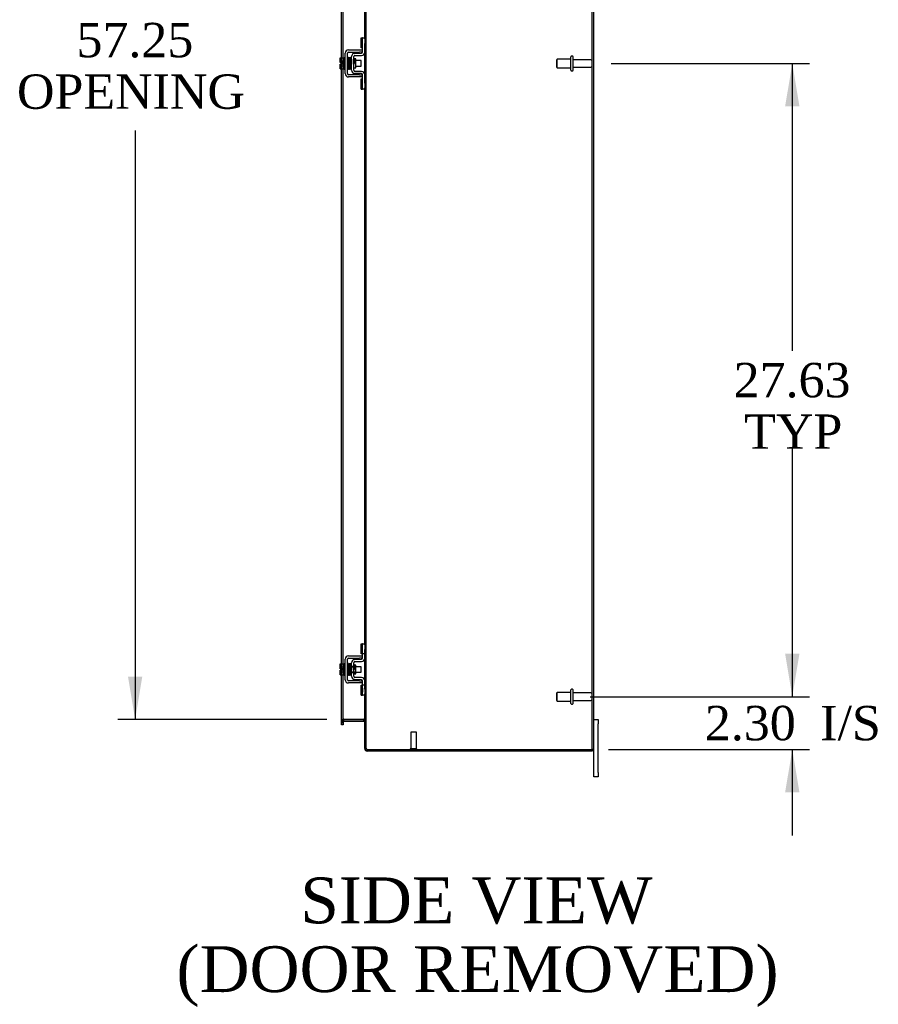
# Model space of a CAD drawing. Header units: inches. Extents: x 29 to 295, y 10 to 196.
# Tile 5 of 9: x 165 to 203, y 54 to 97. Entities that reach past the tile are written whole.
import ezdxf
from ezdxf.enums import TextEntityAlignment as Align

# ---------------------------------------------------------------- set-up
doc = ezdxf.new("R2010")
doc.units = ezdxf.units.IN
doc.header["$MEASUREMENT"] = 0
for name, color, linetype in [('COM42667', 7, 'CONTINUOUS'), ('COM42780', 7, 'CONTINUOUS'), ('COM48457', 7, 'CONTINUOUS'), ('COM53235', 7, 'CONTINUOUS'), ('DEFAULT', 7, 'CONTINUOUS'), ('FET07710', 7, 'CONTINUOUS'), ('SCC19011', 7, 'CONTINUOUS'), ('SPR20265', 7, 'CONTINUOUS'), ('STD21878', 7, 'CONTINUOUS'), ('STD26094', 7, 'CONTINUOUS'), ('WAF25035', 7, 'CONTINUOUS')]:
    doc.layers.add(name, color=color, linetype=linetype)
doc.styles.add('SEACAD_TIMES_NEW_ROMAN', font='times.ttf')

# ---------------------------------------------------------------- blocks, each defined once
blk = doc.blocks.new('GDIMGGROUP5')
at = {"layer": 'DEFAULT', "linetype": 'Continuous'}
for points in [[(199.384, 68.914), (198.759, 68.914), (199.072, 67.039)], [(199.384, 62.864), (199.072, 64.739), (198.759, 62.864)]]:
    blk.add_hatch(color=136, dxfattribs=at).paths.add_polyline_path(points)
at = {"layer": 'DEFAULT', "color": 136, "linetype": 'Continuous'}
for p, q in [((199.072, 70.789), (199.072, 67.039)), ((190.261, 67.039), (199.822, 67.039)), ((191.062, 64.739), (199.822, 64.739)), ((199.072, 64.739), (199.072, 60.989))]:
    blk.add_line(p, q, dxfattribs=at)
at = {"layer": 'DEFAULT', "color": 136, "linetype": 'Continuous', "style": 'SEACAD_TIMES_NEW_ROMAN'}
for s, p in [('2.30', (195.259, 66.639)), ('I/S', (200.29, 66.639))]:
    blk.add_text(s, height=1.5, dxfattribs=at).set_placement(p, align=Align.TOP_LEFT)
blk = doc.blocks.new('GDIMGGROUP6')
at = {"layer": 'DEFAULT', "linetype": 'Continuous'}
for points in [[(199.384, 92.792), (199.072, 94.667), (198.759, 92.792)], [(199.384, 68.914), (198.759, 68.914), (199.072, 67.039)]]:
    blk.add_hatch(color=136, dxfattribs=at).paths.add_polyline_path(points)
at = {"layer": 'DEFAULT', "color": 136, "linetype": 'Continuous'}
for p, q in [((191.17, 94.667), (199.822, 94.667)), ((199.072, 94.667), (199.072, 82.128)), ((199.072, 77.853), (199.072, 67.039)), ((190.261, 67.039), (199.822, 67.039))]:
    blk.add_line(p, q, dxfattribs=at)
at = {"layer": 'DEFAULT', "color": 136, "linetype": 'Continuous', "style": 'SEACAD_TIMES_NEW_ROMAN'}
for s, p in [('27.63', (196.513, 81.603)), ('TYP', (196.975, 79.353))]:
    blk.add_text(s, height=1.5, dxfattribs=at).set_placement(p, align=Align.TOP_LEFT)
blk = doc.blocks.new('GDIMGGROUP20')
at = {"layer": 'DEFAULT', "linetype": 'Continuous'}
for points in [[(170.096, 121.417), (170.721, 121.417), (170.408, 123.292)], [(170.096, 67.917), (170.408, 66.042), (170.721, 67.917)]]:
    blk.add_hatch(color=136, dxfattribs=at).paths.add_polyline_path(points)
at = {"layer": 'DEFAULT', "color": 136, "linetype": 'Continuous'}
for p, q in [((178.765, 123.292), (169.658, 123.292)), ((170.408, 123.292), (170.408, 96.963)), ((170.408, 91.738), (170.408, 66.042)), ((178.765, 66.042), (169.658, 66.042))]:
    blk.add_line(p, q, dxfattribs=at)
at = {"layer": 'DEFAULT', "color": 136, "linetype": 'Continuous', "style": 'SEACAD_TIMES_NEW_ROMAN'}
for s, p in [('57.25', (167.849, 96.438)), ('OPENING ', (165.254, 94.188))]:
    blk.add_text(s, height=1.5, dxfattribs=at).set_placement(p, align=Align.TOP_LEFT)

msp = doc.modelspace()

# ---------------------------------------------------------------- linework, layer by layer
at = {"layer": 'COM42667', "color": 7}
for p, q in [((179.574, 94.221), (179.574, 95.113)), ((179.669, 94.221), (179.669, 95.113)), ((179.717, 95.256), (180.2, 95.256)), ((179.717, 95.161), (180.2, 95.161)), ((180.2, 95.256), (180.325, 95.256)), ((180.325, 95.161), (180.2, 95.161)), ((180.2, 94.173), (179.717, 94.173)), ((180.2, 94.078), (179.717, 94.078)), ((180.2, 94.173), (180.325, 94.173)), ((180.325, 94.078), (180.2, 94.078)), ((179.717, 68.816), (180.2, 68.816)), ((180.2, 68.816), (180.325, 68.816)), ((179.574, 67.781), (179.574, 68.673)), ((179.669, 67.781), (179.669, 68.673)), ((179.717, 68.721), (180.2, 68.721)), ((180.325, 68.721), (180.2, 68.721)), ((180.2, 67.733), (179.717, 67.733)), ((180.2, 67.638), (179.717, 67.638)), ((180.2, 67.733), (180.325, 67.733)), ((180.325, 67.638), (180.2, 67.638))]:
    msp.add_line(p, q, dxfattribs=at)
for centre, radius, start, end in [((179.717, 95.113), 0.143, 90, 180), ((179.717, 95.113), 0.048, 90, 180), ((179.717, 94.221), 0.143, 180, 270), ((179.717, 94.221), 0.048, 180, 270), ((179.717, 68.673), 0.143, 90, 180), ((179.717, 68.673), 0.048, 90, 180), ((179.717, 67.781), 0.143, 180, 270), ((179.717, 67.781), 0.048, 180, 270)]:
    msp.add_arc(centre, radius, start, end, dxfattribs=at)
at = {"layer": 'COM42780', "color": 7}
for p, q in [((180.26, 95.345), (180.26, 95.782)), ((180.26, 95.782), (180.311, 95.782)), ((180.325, 95.782), (180.311, 95.782)), ((180.325, 95.532), (180.325, 95.782)), ((180.325, 95.782), (180.42, 95.782)), ((180.325, 95.16), (180.325, 95.532)), ((180.42, 95.736), (180.42, 95.532)), ((180.42, 95.16), (180.42, 95.532)), ((179.848, 94.37), (179.848, 94.964)), ((179.943, 94.37), (179.943, 94.964)), ((179.988, 95.107), (180.278, 95.112)), ((179.99, 95.012), (180.279, 95.017)), ((180.311, 95.345), (180.26, 95.345)), ((180.311, 95.345), (180.325, 95.345)), ((180.038, 94.862), (179.971, 94.862)), ((180.038, 94.472), (180.038, 94.862)), ((179.943, 94.472), (180.038, 94.472)), ((180.278, 94.222), (179.988, 94.227)), ((180.279, 94.317), (179.99, 94.322)), ((180.325, 93.801), (180.325, 94.174)), ((180.42, 93.801), (180.42, 94.174)), ((180.26, 93.551), (180.26, 93.988)), ((180.26, 93.988), (180.311, 93.988)), ((180.325, 93.988), (180.311, 93.988)), ((180.325, 93.551), (180.325, 93.801)), ((180.42, 93.801), (180.42, 93.598)), ((180.26, 93.551), (180.311, 93.551)), ((180.311, 93.551), (180.325, 93.551)), ((180.42, 93.551), (180.325, 93.551)), ((180.26, 68.905), (180.26, 69.342)), ((180.26, 69.342), (180.311, 69.342)), ((180.325, 69.342), (180.311, 69.342)), ((180.325, 69.092), (180.325, 69.342)), ((180.325, 69.342), (180.42, 69.342)), ((180.328, 68.905), (180.328, 69.342)), ((180.42, 69.296), (180.42, 69.092)), ((180.311, 68.905), (180.26, 68.905)), ((180.311, 68.905), (180.325, 68.905)), ((180.325, 68.72), (180.325, 69.092)), ((180.42, 68.905), (180.325, 68.905)), ((180.42, 68.72), (180.42, 69.092)), ((179.848, 67.93), (179.848, 68.524)), ((179.848, 68.352), (180.038, 68.352)), ((180.038, 68.333), (179.848, 68.333)), ((179.943, 67.93), (179.943, 68.524)), ((179.971, 68.422), (179.943, 68.422)), ((180.038, 68.422), (179.971, 68.422)), ((179.988, 68.667), (180.278, 68.672)), ((179.99, 68.572), (180.279, 68.577)), ((180.038, 68.032), (180.038, 68.422)), ((179.848, 68.12), (180.038, 68.12)), ((179.848, 68.102), (180.038, 68.102)), ((179.943, 68.032), (180.038, 68.032)), ((180.279, 67.877), (179.99, 67.882)), ((180.278, 67.782), (179.988, 67.787)), ((180.26, 67.111), (180.26, 67.548)), ((180.26, 67.548), (180.311, 67.548)), ((180.325, 67.548), (180.311, 67.548)), ((180.325, 67.361), (180.325, 67.734)), ((180.42, 67.548), (180.325, 67.548)), ((180.328, 67.111), (180.328, 67.548)), ((180.42, 67.361), (180.42, 67.734)), ((180.26, 67.111), (180.311, 67.111)), ((180.311, 67.111), (180.325, 67.111)), ((180.326, 67.417), (180.325, 67.417)), ((180.326, 67.386), (180.325, 67.386)), ((180.325, 67.111), (180.325, 67.361)), ((180.326, 67.307), (180.325, 67.307)), ((180.326, 67.302), (180.325, 67.302)), ((180.326, 67.277), (180.325, 67.277)), ((180.326, 67.243), (180.325, 67.243)), ((180.42, 67.111), (180.325, 67.111)), ((180.326, 67.417), (180.326, 67.302)), ((180.326, 67.302), (180.326, 67.277)), ((180.326, 67.277), (180.326, 67.243)), ((180.42, 67.361), (180.42, 67.158))]:
    msp.add_line(p, q, dxfattribs=at)
for centre, radius, start, end in [((179.991, 94.964), 0.143, 91, 180), ((179.991, 94.964), 0.048, 91, 180), ((180.277, 95.16), 0.048, 271, 0), ((180.277, 95.16), 0.143, 271, 0), ((179.991, 94.37), 0.143, 180, 269), ((179.991, 94.37), 0.048, 180, 269), ((180.277, 94.174), 0.048, 0, 89), ((180.277, 94.174), 0.143, 0, 89), ((179.991, 68.524), 0.143, 91, 180), ((179.991, 68.524), 0.048, 91, 180), ((180.277, 68.72), 0.048, 271, 0), ((180.277, 68.72), 0.143, 271, 0), ((179.991, 67.93), 0.143, 180, 269), ((179.991, 67.93), 0.048, 180, 269), ((180.277, 67.734), 0.143, 0, 89), ((180.277, 67.734), 0.048, 0, 89)]:
    msp.add_arc(centre, radius, start, end, dxfattribs=at)
at = {"layer": 'COM48457', "color": 7}
for p, q in [((190.348, 64.739), (190.348, 124.595)), ((190.42, 64.739), (190.42, 124.595)), ((180.492, 64.794), (180.492, 124.54)), ((180.42, 95.736), (180.42, 120.038)), ((179.407, 94.908), (179.407, 104.41)), ((179.479, 94.908), (179.479, 104.394)), ((180.42, 94.174), (180.42, 95.16)), ((179.407, 94.701), (179.407, 94.908)), ((179.407, 94.633), (179.407, 94.701)), ((179.407, 94.426), (179.407, 94.633)), ((179.479, 94.426), (179.479, 94.908)), ((179.407, 68.468), (179.407, 94.426)), ((179.479, 68.468), (179.479, 94.426)), ((180.42, 69.296), (180.42, 93.598)), ((179.407, 68.261), (179.407, 68.468)), ((179.479, 67.986), (179.479, 68.468)), ((180.42, 67.734), (180.42, 68.72)), ((179.407, 68.193), (179.407, 68.261)), ((179.407, 67.986), (179.407, 68.193)), ((179.407, 65.951), (179.407, 67.986)), ((179.479, 65.951), (179.479, 67.986)), ((180.42, 64.794), (180.42, 67.158)), ((179.407, 65.953), (179.479, 65.953)), ((179.407, 65.901), (179.407, 65.951)), ((179.407, 65.901), (179.479, 65.901)), ((179.479, 65.951), (179.479, 65.901)), ((179.515, 66.061), (180.384, 66.061)), ((180.492, 65.953), (180.42, 65.953)), ((180.492, 64.794), (180.42, 64.794)), ((180.528, 64.739), (190.312, 64.739)), ((190.42, 64.739), (190.312, 64.739))]:
    msp.add_line(p, q, dxfattribs=at)
for centre, start, end in [((179.515, 65.953), 89.995, 180.005), ((180.384, 65.953), 359.9896, 90.0104)]:
    msp.add_arc(centre, 0.108, start, end, dxfattribs=at)
for points, knots in [([(179.515, 66.061), (179.513, 66.061), (179.512, 66.061), (179.51, 66.06), (179.508, 66.059), (179.505, 66.057), (179.503, 66.055), (179.498, 66.049), (179.496, 66.045), (179.49, 66.031), (179.487, 66.022), (179.483, 66.002), (179.481, 65.992), (179.479, 65.973), (179.479, 65.963), (179.479, 65.953)], [0, 0, 0, 0, 0.03125, 0.03125, 0.0625, 0.0625, 0.125, 0.125, 0.25, 0.25, 0.5, 0.5, 0.75, 0.75, 1, 1, 1, 1]), ([(180.42, 65.953), (180.42, 65.963), (180.419, 65.973), (180.417, 65.992), (180.416, 66.002), (180.412, 66.022), (180.409, 66.031), (180.403, 66.045), (180.4, 66.049), (180.395, 66.055), (180.394, 66.057), (180.39, 66.059), (180.389, 66.06), (180.386, 66.06), (180.385, 66.061), (180.384, 66.061)], [0, 0, 0, 0, 0.25, 0.25, 0.5, 0.5, 0.75, 0.75, 0.875, 0.875, 0.9375, 0.9375, 0.96875, 0.96875, 1, 1, 1, 1]), ([(180.528, 64.739), (180.521, 64.741), (180.514, 64.743), (180.5, 64.748), (180.493, 64.75), (180.48, 64.755), (180.474, 64.757), (180.462, 64.762), (180.456, 64.764), (180.446, 64.769), (180.442, 64.771), (180.434, 64.775), (180.431, 64.778), (180.423, 64.785), (180.42, 64.789), (180.42, 64.794)], [0, 0, 0, 0, 0.125, 0.125, 0.25, 0.25, 0.375, 0.375, 0.5, 0.5, 0.625, 0.625, 0.75, 0.75, 1, 1, 1, 1]), ([(180.528, 64.739), (180.523, 64.743), (180.518, 64.748), (180.51, 64.757), (180.506, 64.762), (180.499, 64.771), (180.496, 64.775), (180.493, 64.785), (180.492, 64.789), (180.492, 64.794)], [0, 0, 0, 0, 0.25, 0.25, 0.5, 0.5, 0.75, 0.75, 1, 1, 1, 1])]:
    msp.add_open_spline(points, degree=3, knots=knots, dxfattribs=at)
at = {"layer": 'COM53235', "color": 7}
for p, q in [((179.407, 65.934), (179.479, 65.934)), ((179.407, 65.897), (179.407, 65.901)), ((179.407, 65.812), (179.407, 65.897)), ((179.479, 65.812), (179.407, 65.812)), ((179.479, 65.897), (179.479, 65.901)), ((179.479, 65.897), (179.479, 65.812)), ((179.515, 65.97), (179.515, 66.042)), ((179.515, 66.042), (180.384, 66.042)), ((179.515, 65.97), (180.384, 65.97)), ((180.384, 65.97), (180.384, 66.042)), ((180.492, 65.934), (180.42, 65.934)), ((180.42, 64.775), (180.42, 64.794)), ((180.435, 64.775), (180.42, 64.775)), ((180.492, 64.775), (180.435, 64.775)), ((180.492, 64.775), (180.492, 64.794)), ((180.528, 64.667), (180.528, 64.739)), ((190.348, 64.667), (180.528, 64.667)), ((190.348, 64.739), (190.348, 64.667))]:
    msp.add_line(p, q, dxfattribs=at)
for centre, radius, start, end in [((179.515, 65.934), 0.108, 101.0287, 180), ((179.515, 65.934), 0.036, 90, 180), ((179.515, 65.934), 0.108, 90, 101.0287), ((180.384, 65.934), 0.108, 79.5052, 90), ((180.384, 65.934), 0.036, 0, 90), ((180.384, 65.934), 0.108, 0, 79.5052), ((180.528, 64.775), 0.108, 180, 270), ((180.528, 64.775), 0.036, 180, 237.1291), ((180.528, 64.775), 0.036, 237.1291, 270)]:
    msp.add_arc(centre, radius, start, end, dxfattribs=at)
at = {"layer": 'FET07710', "color": 7}
for p, q in [((190.42, 66.042), (190.607, 66.042)), ((190.607, 66.042), (190.607, 65.854)), ((190.607, 63.729), (190.607, 65.854)), ((190.42, 63.729), (190.42, 64.739)), ((190.42, 63.542), (190.42, 63.729)), ((190.607, 63.729), (190.607, 63.542)), ((190.607, 63.542), (190.42, 63.542))]:
    msp.add_line(p, q, dxfattribs=at)
at = {"layer": 'SCC19011', "color": 7}
for p, q in [((179.348, 94.908), (179.529, 94.908)), ((179.348, 94.776), (179.348, 94.908)), ((179.348, 94.776), (179.529, 94.776)), ((179.348, 94.701), (179.348, 94.776)), ((179.443, 94.701), (179.348, 94.701)), ((179.348, 94.558), (179.348, 94.633)), ((179.443, 94.633), (179.348, 94.633)), ((179.348, 94.558), (179.529, 94.558)), ((179.348, 94.426), (179.348, 94.558)), ((179.443, 94.633), (179.443, 94.701)), ((179.693, 94.789), (179.669, 94.789)), ((179.669, 94.545), (179.701, 94.545)), ((179.742, 94.789), (179.728, 94.789)), ((179.736, 94.545), (179.751, 94.545)), ((179.792, 94.789), (179.777, 94.789)), ((179.786, 94.545), (179.801, 94.545)), ((179.842, 94.789), (179.827, 94.789)), ((179.836, 94.545), (179.848, 94.545)), ((180.261, 94.789), (180.038, 94.789)), ((180.038, 94.545), (180.261, 94.545)), ((180.261, 94.545), (180.261, 94.789)), ((179.348, 94.426), (179.529, 94.426)), ((179.348, 68.468), (179.529, 68.468)), ((179.348, 68.336), (179.348, 68.468)), ((179.348, 68.336), (179.529, 68.336)), ((179.348, 68.261), (179.348, 68.336)), ((179.693, 68.349), (179.669, 68.349)), ((179.742, 68.349), (179.728, 68.349)), ((179.792, 68.349), (179.777, 68.349)), ((179.842, 68.349), (179.827, 68.349)), ((180.261, 68.349), (180.038, 68.349)), ((180.261, 68.105), (180.261, 68.349)), ((179.443, 68.261), (179.348, 68.261)), ((179.348, 68.118), (179.348, 68.193)), ((179.443, 68.193), (179.348, 68.193)), ((179.348, 68.118), (179.529, 68.118)), ((179.348, 67.986), (179.348, 68.118)), ((179.348, 67.986), (179.529, 67.986)), ((179.443, 68.193), (179.443, 68.261)), ((179.669, 68.105), (179.701, 68.105)), ((179.736, 68.105), (179.751, 68.105)), ((179.786, 68.105), (179.801, 68.105)), ((179.836, 68.105), (179.848, 68.105)), ((180.038, 68.105), (180.261, 68.105))]:
    msp.add_line(p, q, dxfattribs=at)
at = {"layer": 'SPR20265', "color": 7}
for p, q in [((179.947, 94.667), (179.982, 94.667)), ((179.947, 68.227), (179.982, 68.227))]:
    msp.add_line(p, q, dxfattribs=at)
for centre, radius, start, end in [((184.65, 94.488), 4.985, 175.1825, 176.5376), ((184.62, 94.489), 4.919, 179.5796, 179.9446), ((179.802, 94.891), 0.0181, 0.2962, 180.6354), ((184.65, 68.048), 4.985, 175.1825, 176.5376), ((179.802, 68.451), 0.0181, 0.2962, 180.6354), ((184.62, 68.049), 4.919, 179.5796, 179.9446)]:
    msp.add_arc(centre, radius, start, end, dxfattribs=at)
for centre, start_param, end_param in [((179.683, 94.494), 0, 2.474646), ((179.683, 94.494), 3.808539, 6.283185), ((179.683, 68.054), 0, 2.474646), ((179.683, 68.054), 3.808539, 6.283185)]:
    msp.add_ellipse(centre, major_axis=(0.0175, 0), ratio=0.707107, start_param=start_param, end_param=end_param, dxfattribs=at)
for points, knots in [([(179.719, 94.907), (179.719, 94.908), (179.719, 94.91), (179.718, 94.913), (179.717, 94.915), (179.716, 94.918), (179.713, 94.92), (179.711, 94.922), (179.708, 94.924), (179.703, 94.925), (179.697, 94.924), (179.69, 94.92), (179.684, 94.912), (179.683, 94.906), (179.683, 94.903)], [0, 0, 0, 0, 0.03948, 0.078027, 0.11705, 0.157795, 0.20119, 0.247813, 0.297965, 0.351797, 0.472995, 0.624898, 0.803476, 1, 1, 1, 1]), ([(179.685, 94.904), (179.685, 94.904), (179.686, 94.903), (179.688, 94.884), (179.69, 94.849), (179.692, 94.808), (179.693, 94.767), (179.695, 94.728), (179.696, 94.696), (179.697, 94.668), (179.698, 94.642), (179.699, 94.613), (179.7, 94.577), (179.701, 94.538), (179.703, 94.497), (179.705, 94.46), (179.707, 94.433), (179.709, 94.43), (179.709, 94.428)], [0.0402294, 0.0402294, 0.0402294, 0.0402294, 0.0962651, 0.1836152, 0.2619538, 0.3312786, 0.3915016, 0.442594, 0.4845239, 0.5172899, 0.5463931, 0.5841023, 0.6308517, 0.6866387, 0.7514677, 0.8253147, 0.9081399, 0.9951321, 0.9951321, 0.9951321, 0.9951321]), ([(179.744, 94.432), (179.743, 94.433), (179.742, 94.436), (179.74, 94.462), (179.738, 94.498), (179.736, 94.538), (179.735, 94.577), (179.734, 94.613), (179.733, 94.642), (179.732, 94.668), (179.731, 94.696), (179.73, 94.729), (179.728, 94.767), (179.727, 94.809), (179.725, 94.851), (179.723, 94.887), (179.721, 94.908), (179.719, 94.91), (179.719, 94.91)], [0.007956, 0.007956, 0.007956, 0.007956, 0.0902869, 0.171964, 0.2449933, 0.3092617, 0.364675, 0.4111808, 0.4487353, 0.4777397, 0.5104186, 0.5522907, 0.6034131, 0.6638342, 0.7336337, 0.8128446, 0.9016052, 0.9648764, 0.9648764, 0.9648764, 0.9648764]), ([(179.734, 94.903), (179.733, 94.9), (179.731, 94.887), (179.729, 94.854), (179.728, 94.824), (179.727, 94.808), (179.727, 94.806)], [0.0981827, 0.0981827, 0.0981827, 0.0981827, 0.1867929, 0.2658332, 0.3354212, 0.34433, 0.34433, 0.34433, 0.34433]), ([(179.771, 94.892), (179.771, 94.897), (179.77, 94.904), (179.763, 94.913), (179.757, 94.916), (179.753, 94.917), (179.749, 94.916), (179.745, 94.915), (179.742, 94.914), (179.739, 94.911), (179.737, 94.907), (179.735, 94.903), (179.735, 94.9), (179.735, 94.899)], [0, 0, 0, 0, 0.337377, 0.476585, 0.593946, 0.643993, 0.690857, 0.738213, 0.787078, 0.837877, 0.890521, 0.944659, 1, 1, 1, 1]), ([(179.736, 94.894), (179.737, 94.887), (179.738, 94.873), (179.741, 94.824), (179.744, 94.759), (179.746, 94.681), (179.749, 94.599), (179.752, 94.525), (179.755, 94.465), (179.757, 94.449), (179.758, 94.44)], [0, 0, 0, 0, 0.114486, 0.231947, 0.352472, 0.475982, 0.602512, 0.732024, 0.864532, 1, 1, 1, 1]), ([(179.744, 94.428), (179.745, 94.431), (179.747, 94.437), (179.749, 94.468), (179.751, 94.501), (179.752, 94.522), (179.752, 94.529)], [0, 0, 0, 0, 0.0928591, 0.1764944, 0.2509703, 0.283562, 0.283562, 0.283562, 0.283562]), ([(179.793, 94.442), (179.792, 94.449), (179.79, 94.461), (179.788, 94.508), (179.785, 94.572), (179.782, 94.65), (179.78, 94.732), (179.777, 94.807), (179.774, 94.869), (179.772, 94.887), (179.771, 94.896)], [0, 0, 0, 0, 0.112935, 0.229308, 0.349042, 0.472285, 0.598918, 0.729117, 0.862747, 1, 1, 1, 1]), ([(179.784, 94.894), (179.783, 94.892), (179.782, 94.887), (179.78, 94.859), (179.778, 94.828), (179.777, 94.808), (179.777, 94.802)], [0, 0, 0, 0, 0.0920689, 0.1750905, 0.2491163, 0.2787764, 0.2787764, 0.2787764, 0.2787764]), ([(179.784, 94.89), (179.785, 94.889), (179.787, 94.885), (179.789, 94.859), (179.791, 94.824), (179.793, 94.777), (179.795, 94.722), (179.797, 94.662), (179.799, 94.6), (179.801, 94.542), (179.804, 94.494), (179.806, 94.462), (179.808, 94.443), (179.809, 94.442), (179.81, 94.442)], [0.0030153, 0.0030153, 0.0030153, 0.0030153, 0.0911168, 0.1734244, 0.2469059, 0.3115047, 0.4137106, 0.4808253, 0.5545336, 0.6652124, 0.7347799, 0.8137322, 0.9021481, 0.9589659, 0.9589659, 0.9589659, 0.9589659]), ([(179.795, 94.436), (179.796, 94.439), (179.797, 94.452), (179.8, 94.485), (179.801, 94.515), (179.802, 94.532), (179.802, 94.534)], [0.0989373, 0.0989373, 0.0989373, 0.0989373, 0.1880575, 0.2674974, 0.3374282, 0.3488368, 0.3488368, 0.3488368, 0.3488368]), ([(179.844, 94.45), (179.843, 94.45), (179.842, 94.451), (179.841, 94.466), (179.839, 94.497), (179.836, 94.544), (179.834, 94.601), (179.832, 94.662), (179.83, 94.723), (179.828, 94.778), (179.826, 94.826), (179.824, 94.861), (179.821, 94.888), (179.82, 94.892), (179.819, 94.894)], [0.04806, 0.04806, 0.04806, 0.04806, 0.0950174, 0.1815834, 0.2594443, 0.3284541, 0.4389593, 0.5129458, 0.5804713, 0.6835524, 0.7488804, 0.8233727, 0.9070568, 1, 1, 1, 1]), ([(179.848, 94.901), (179.846, 94.901), (179.842, 94.899), (179.833, 94.891), (179.833, 94.88), (179.829, 94.851), (179.828, 94.821), (179.827, 94.801), (179.827, 94.797)], [0.5123447, 0.5123447, 0.5123447, 0.5123447, 0.5177994, 0.525151, 0.5633792, 0.6073205, 0.6548363, 0.6646728, 0.6646728, 0.6646728, 0.6646728]), ([(179.838, 94.871), (179.838, 94.87), (179.837, 94.869), (179.838, 94.859), (179.84, 94.834), (179.842, 94.784), (179.845, 94.725), (179.847, 94.674), (179.847, 94.649), (179.848, 94.64)], [0.5349665, 0.5349665, 0.5349665, 0.5349665, 0.5439036, 0.5644155, 0.6082886, 0.6560238, 0.7153998, 0.7518561, 0.772357, 0.772357, 0.772357, 0.772357]), ([(179.969, 94.869), (179.969, 94.87), (179.969, 94.873), (179.968, 94.877), (179.965, 94.88), (179.962, 94.883), (179.959, 94.885), (179.954, 94.886), (179.948, 94.886), (179.944, 94.884), (179.943, 94.883)], [0, 0, 0, 0, 0.0589773, 0.1211115, 0.1849679, 0.2490189, 0.31194, 0.3728411, 0.4898099, 0.5959107, 0.5959107, 0.5959107, 0.5959107]), ([(179.943, 94.763), (179.943, 94.758), (179.944, 94.74), (179.945, 94.708), (179.946, 94.682), (179.947, 94.667)], [0.6947964, 0.6947964, 0.6947964, 0.6947964, 0.7496304, 0.874808, 1, 1, 1, 1]), ([(179.982, 94.667), (179.981, 94.682), (179.98, 94.708), (179.978, 94.748), (179.977, 94.785), (179.975, 94.817), (179.973, 94.842), (179.972, 94.861), (179.97, 94.87), (179.969, 94.871), (179.969, 94.871)], [0, 0, 0, 0, 0.1236932, 0.2477957, 0.3722334, 0.4970307, 0.6222178, 0.7477992, 0.8737106, 0.9604174, 0.9604174, 0.9604174, 0.9604174]), ([(179.709, 94.43), (179.709, 94.429), (179.709, 94.426), (179.711, 94.422), (179.713, 94.418), (179.717, 94.415), (179.723, 94.412), (179.73, 94.412), (179.737, 94.415), (179.742, 94.42), (179.744, 94.425), (179.745, 94.429), (179.745, 94.431)], [0, 0, 0, 0, 0.065589, 0.134096, 0.204, 0.273642, 0.405923, 0.527776, 0.652215, 0.775569, 0.89228, 1, 1, 1, 1]), ([(179.757, 94.444), (179.758, 94.439), (179.759, 94.432), (179.766, 94.424), (179.771, 94.421), (179.776, 94.421), (179.78, 94.421), (179.783, 94.422), (179.787, 94.424), (179.79, 94.427), (179.792, 94.43), (179.793, 94.434), (179.794, 94.437), (179.794, 94.438)], [0, 0, 0, 0, 0.324319, 0.462115, 0.581304, 0.633213, 0.682431, 0.732423, 0.783847, 0.836789, 0.89085, 0.94542, 1, 1, 1, 1]), ([(179.81, 94.446), (179.81, 94.445), (179.81, 94.443), (179.81, 94.441), (179.811, 94.438), (179.813, 94.435), (179.815, 94.433), (179.818, 94.431), (179.821, 94.429), (179.826, 94.428), (179.832, 94.429), (179.839, 94.433), (179.845, 94.441), (179.846, 94.448), (179.846, 94.451)], [0, 0, 0, 0, 0.039675, 0.078069, 0.116606, 0.156607, 0.199119, 0.244855, 0.294249, 0.347558, 0.468612, 0.621309, 0.801496, 1, 1, 1, 1]), ([(179.945, 94.459), (179.946, 94.463), (179.946, 94.467), (179.947, 94.471), (179.947, 94.472)], [0.54441451, 0.54441451, 0.54441451, 0.54441451, 0.56768827, 0.56919724, 0.56919724, 0.56919724, 0.56919724]), ([(179.719, 68.467), (179.719, 68.468), (179.719, 68.47), (179.718, 68.473), (179.717, 68.475), (179.716, 68.478), (179.713, 68.48), (179.711, 68.482), (179.708, 68.484), (179.703, 68.485), (179.697, 68.484), (179.69, 68.48), (179.684, 68.472), (179.683, 68.466), (179.683, 68.463)], [0, 0, 0, 0, 0.03948, 0.078027, 0.11705, 0.157795, 0.20119, 0.247813, 0.297965, 0.351797, 0.472995, 0.624898, 0.803476, 1, 1, 1, 1]), ([(179.685, 68.464), (179.685, 68.464), (179.686, 68.463), (179.688, 68.444), (179.69, 68.409), (179.692, 68.368), (179.693, 68.327), (179.695, 68.288), (179.696, 68.256), (179.697, 68.228), (179.698, 68.202), (179.699, 68.173), (179.7, 68.137), (179.701, 68.098), (179.703, 68.057), (179.705, 68.02), (179.707, 67.993), (179.709, 67.99), (179.709, 67.988)], [0.0402294, 0.0402294, 0.0402294, 0.0402294, 0.0962651, 0.1836152, 0.2619538, 0.3312786, 0.3915016, 0.442594, 0.4845239, 0.5172899, 0.5463931, 0.5841023, 0.6308517, 0.6866387, 0.7514677, 0.8253147, 0.9081399, 0.9951321, 0.9951321, 0.9951321, 0.9951321]), ([(179.744, 67.992), (179.743, 67.993), (179.742, 67.996), (179.74, 68.022), (179.738, 68.058), (179.736, 68.098), (179.735, 68.137), (179.734, 68.173), (179.733, 68.202), (179.732, 68.228), (179.731, 68.256), (179.73, 68.289), (179.728, 68.327), (179.727, 68.369), (179.725, 68.411), (179.723, 68.447), (179.721, 68.468), (179.719, 68.47), (179.719, 68.47)], [0.007956, 0.007956, 0.007956, 0.007956, 0.0902869, 0.171964, 0.2449933, 0.3092617, 0.364675, 0.4111808, 0.4487353, 0.4777397, 0.5104186, 0.5522907, 0.6034131, 0.6638342, 0.7336337, 0.8128446, 0.9016052, 0.9648764, 0.9648764, 0.9648764, 0.9648764]), ([(179.734, 68.463), (179.733, 68.46), (179.731, 68.447), (179.729, 68.414), (179.728, 68.384), (179.727, 68.368), (179.727, 68.366)], [0.0981827, 0.0981827, 0.0981827, 0.0981827, 0.1867929, 0.2658332, 0.3354212, 0.34433, 0.34433, 0.34433, 0.34433]), ([(179.771, 68.452), (179.771, 68.457), (179.77, 68.464), (179.763, 68.473), (179.757, 68.476), (179.753, 68.477), (179.749, 68.476), (179.745, 68.475), (179.742, 68.474), (179.739, 68.471), (179.737, 68.467), (179.735, 68.463), (179.735, 68.46), (179.735, 68.459)], [0, 0, 0, 0, 0.337377, 0.476585, 0.593946, 0.643993, 0.690857, 0.738213, 0.787078, 0.837877, 0.890521, 0.944659, 1, 1, 1, 1]), ([(179.736, 68.454), (179.737, 68.447), (179.738, 68.433), (179.741, 68.384), (179.744, 68.319), (179.746, 68.241), (179.749, 68.159), (179.752, 68.085), (179.755, 68.025), (179.757, 68.009), (179.758, 68)], [0, 0, 0, 0, 0.114486, 0.231947, 0.352472, 0.475982, 0.602512, 0.732024, 0.864532, 1, 1, 1, 1]), ([(179.793, 68.002), (179.792, 68.009), (179.79, 68.021), (179.788, 68.068), (179.785, 68.132), (179.782, 68.21), (179.78, 68.292), (179.777, 68.367), (179.774, 68.429), (179.772, 68.447), (179.771, 68.456)], [0, 0, 0, 0, 0.112935, 0.229308, 0.349042, 0.472285, 0.598918, 0.729117, 0.862747, 1, 1, 1, 1]), ([(179.784, 68.454), (179.783, 68.452), (179.782, 68.447), (179.78, 68.419), (179.778, 68.388), (179.777, 68.368), (179.777, 68.362)], [0, 0, 0, 0, 0.0920689, 0.1750905, 0.2491163, 0.2787764, 0.2787764, 0.2787764, 0.2787764]), ([(179.784, 68.45), (179.785, 68.449), (179.787, 68.445), (179.789, 68.419), (179.791, 68.384), (179.793, 68.337), (179.795, 68.282), (179.797, 68.222), (179.799, 68.16), (179.801, 68.102), (179.804, 68.054), (179.806, 68.022), (179.808, 68.003), (179.809, 68.002), (179.81, 68.002)], [0.0030153, 0.0030153, 0.0030153, 0.0030153, 0.0911168, 0.1734244, 0.2469059, 0.3115047, 0.4137106, 0.4808253, 0.5545336, 0.6652124, 0.7347799, 0.8137322, 0.9021481, 0.9589659, 0.9589659, 0.9589659, 0.9589659]), ([(179.844, 68.01), (179.843, 68.01), (179.842, 68.011), (179.841, 68.026), (179.839, 68.057), (179.836, 68.104), (179.834, 68.161), (179.832, 68.222), (179.83, 68.283), (179.828, 68.338), (179.826, 68.386), (179.824, 68.421), (179.821, 68.448), (179.82, 68.452), (179.819, 68.454)], [0.04806, 0.04806, 0.04806, 0.04806, 0.0950174, 0.1815834, 0.2594443, 0.3284541, 0.4389593, 0.5129458, 0.5804713, 0.6835524, 0.7488804, 0.8233727, 0.9070568, 1, 1, 1, 1]), ([(179.848, 68.461), (179.846, 68.461), (179.842, 68.459), (179.833, 68.451), (179.833, 68.44), (179.829, 68.411), (179.828, 68.381), (179.827, 68.361), (179.827, 68.357)], [0.5123447, 0.5123447, 0.5123447, 0.5123447, 0.5177994, 0.525151, 0.5633792, 0.6073205, 0.6548363, 0.6646728, 0.6646728, 0.6646728, 0.6646728]), ([(179.838, 68.431), (179.838, 68.43), (179.837, 68.429), (179.838, 68.419), (179.84, 68.394), (179.842, 68.344), (179.845, 68.285), (179.847, 68.234), (179.847, 68.209), (179.848, 68.2)], [0.5349665, 0.5349665, 0.5349665, 0.5349665, 0.5439036, 0.5644155, 0.6082886, 0.6560238, 0.7153998, 0.7518561, 0.772357, 0.772357, 0.772357, 0.772357]), ([(179.969, 68.429), (179.969, 68.43), (179.969, 68.433), (179.968, 68.437), (179.965, 68.44), (179.962, 68.443), (179.959, 68.445), (179.954, 68.446), (179.948, 68.446), (179.944, 68.444), (179.943, 68.443)], [0, 0, 0, 0, 0.0589773, 0.1211115, 0.1849679, 0.2490189, 0.31194, 0.3728411, 0.4898099, 0.5959107, 0.5959107, 0.5959107, 0.5959107]), ([(179.943, 68.323), (179.943, 68.318), (179.944, 68.3), (179.945, 68.268), (179.946, 68.242), (179.947, 68.227)], [0.6947964, 0.6947964, 0.6947964, 0.6947964, 0.7496304, 0.874808, 1, 1, 1, 1]), ([(179.982, 68.227), (179.981, 68.242), (179.98, 68.268), (179.978, 68.308), (179.977, 68.345), (179.975, 68.377), (179.973, 68.402), (179.972, 68.421), (179.97, 68.43), (179.969, 68.431), (179.969, 68.431)], [0, 0, 0, 0, 0.1236932, 0.2477957, 0.3722334, 0.4970307, 0.6222178, 0.7477992, 0.8737106, 0.9604174, 0.9604174, 0.9604174, 0.9604174]), ([(179.709, 67.99), (179.709, 67.989), (179.709, 67.986), (179.711, 67.982), (179.713, 67.978), (179.717, 67.975), (179.723, 67.972), (179.73, 67.972), (179.737, 67.975), (179.742, 67.98), (179.744, 67.985), (179.745, 67.989), (179.745, 67.991)], [0, 0, 0, 0, 0.065589, 0.134096, 0.204, 0.273642, 0.405923, 0.527776, 0.652215, 0.775569, 0.89228, 1, 1, 1, 1]), ([(179.744, 67.988), (179.745, 67.991), (179.747, 67.997), (179.749, 68.028), (179.751, 68.061), (179.752, 68.082), (179.752, 68.089)], [0, 0, 0, 0, 0.0928591, 0.1764944, 0.2509703, 0.283562, 0.283562, 0.283562, 0.283562]), ([(179.757, 68.004), (179.758, 67.999), (179.759, 67.992), (179.766, 67.984), (179.771, 67.981), (179.776, 67.981), (179.78, 67.981), (179.783, 67.982), (179.787, 67.984), (179.79, 67.987), (179.792, 67.99), (179.793, 67.994), (179.794, 67.997), (179.794, 67.998)], [0, 0, 0, 0, 0.324319, 0.462115, 0.581304, 0.633213, 0.682431, 0.732423, 0.783847, 0.836789, 0.89085, 0.94542, 1, 1, 1, 1]), ([(179.795, 67.996), (179.796, 67.999), (179.797, 68.012), (179.8, 68.045), (179.801, 68.075), (179.802, 68.092), (179.802, 68.094)], [0.0989373, 0.0989373, 0.0989373, 0.0989373, 0.1880575, 0.2674974, 0.3374282, 0.3488368, 0.3488368, 0.3488368, 0.3488368]), ([(179.81, 68.006), (179.81, 68.005), (179.81, 68.003), (179.81, 68.001), (179.811, 67.998), (179.813, 67.995), (179.815, 67.993), (179.818, 67.991), (179.821, 67.989), (179.826, 67.988), (179.832, 67.989), (179.839, 67.993), (179.845, 68.001), (179.846, 68.008), (179.846, 68.011)], [0, 0, 0, 0, 0.039675, 0.078069, 0.116606, 0.156607, 0.199119, 0.244855, 0.294249, 0.347558, 0.468612, 0.621309, 0.801496, 1, 1, 1, 1])]:
    msp.add_open_spline(points, degree=3, knots=knots, dxfattribs=at)
for points in [[(179.846, 94.447), (179.846, 94.453), (179.847, 94.459), (179.848, 94.467)], [(179.846, 68.007), (179.846, 68.013), (179.847, 68.019), (179.848, 68.027)], [(179.945, 68.019), (179.946, 68.023), (179.946, 68.026), (179.947, 68.031)]]:
    msp.add_open_spline(points, degree=3, dxfattribs=at)
at = {"layer": 'STD21878', "color": 7}
for p, q in [((182.677, 65.489), (182.427, 65.489)), ((182.427, 65.489), (182.427, 64.77)), ((182.677, 64.77), (182.677, 65.489)), ((182.692, 64.77), (182.411, 64.77)), ((182.411, 64.77), (182.411, 64.739)), ((182.692, 64.739), (182.692, 64.77))]:
    msp.add_line(p, q, dxfattribs=at)
at = {"layer": 'STD26094', "color": 7}
for p, q in [((189.411, 94.369), (189.411, 94.959)), ((189.481, 94.989), (189.441, 94.989)), ((189.511, 94.369), (189.511, 94.959)), ((188.823, 94.851), (188.786, 94.814)), ((188.786, 94.814), (188.786, 94.514)), ((188.786, 94.514), (188.823, 94.476)), ((188.823, 94.476), (188.823, 94.851)), ((189.411, 94.851), (188.823, 94.851)), ((190.288, 94.829), (189.511, 94.829)), ((188.823, 94.476), (189.411, 94.476)), ((189.441, 94.339), (189.481, 94.339)), ((189.511, 94.499), (190.288, 94.499)), ((188.823, 67.226), (188.786, 67.189)), ((188.786, 67.189), (188.786, 66.889)), ((188.823, 66.851), (188.823, 67.226)), ((189.411, 67.226), (188.823, 67.226)), ((189.411, 66.744), (189.411, 67.334)), ((189.481, 67.364), (189.441, 67.364)), ((189.511, 66.744), (189.511, 67.334)), ((190.288, 67.204), (189.511, 67.204)), ((188.786, 66.889), (188.823, 66.851)), ((188.823, 66.851), (189.411, 66.851)), ((189.441, 66.714), (189.481, 66.714)), ((189.511, 66.874), (190.288, 66.874))]:
    msp.add_line(p, q, dxfattribs=at)
for centre, radius, start, end in [((189.441, 94.959), 0.03, 90, 180), ((189.481, 94.959), 0.03, 0, 90), ((190.288, 94.769), 0.06, 0, 90), ((190.288, 94.559), 0.06, 270, 0), ((189.441, 94.369), 0.03, 180, 270), ((189.481, 94.369), 0.03, 270, 0), ((189.441, 67.334), 0.03, 90, 180), ((189.481, 67.334), 0.03, 0, 90), ((190.288, 67.144), 0.06, 0, 90), ((189.441, 66.744), 0.03, 180, 270), ((189.481, 66.744), 0.03, 270, 0), ((190.288, 66.934), 0.06, 270, 0)]:
    msp.add_arc(centre, radius, start, end, dxfattribs=at)
at = {"layer": 'WAF25035', "color": 7}
for p, q in [((179.529, 94.917), (179.529, 94.417)), ((179.574, 94.917), (179.529, 94.917)), ((179.529, 94.417), (179.574, 94.417)), ((179.529, 68.477), (179.529, 67.977)), ((179.574, 68.477), (179.529, 68.477)), ((179.529, 67.977), (179.574, 67.977))]:
    msp.add_line(p, q, dxfattribs=at)

# ---------------------------------------------------------------- block references
at = {"layer": 'DEFAULT', "color": 7}
for name in ['GDIMGGROUP20', 'GDIMGGROUP6', 'GDIMGGROUP5']:
    msp.add_blockref(name, (0, 0), dxfattribs=at)

# ---------------------------------------------------------------- texts
at = {"layer": 'DEFAULT', "color": 7, "style": 'SEACAD_TIMES_NEW_ROMAN'}
for s, p in [('SIDE VIEW', (177.614, 59.154)), ('(DOOR REMOVED)', (172.211, 56.154))]:
    msp.add_text(s, height=2, dxfattribs=at).set_placement(p, align=Align.TOP_LEFT)

doc.saveas('drawing.dxf')
